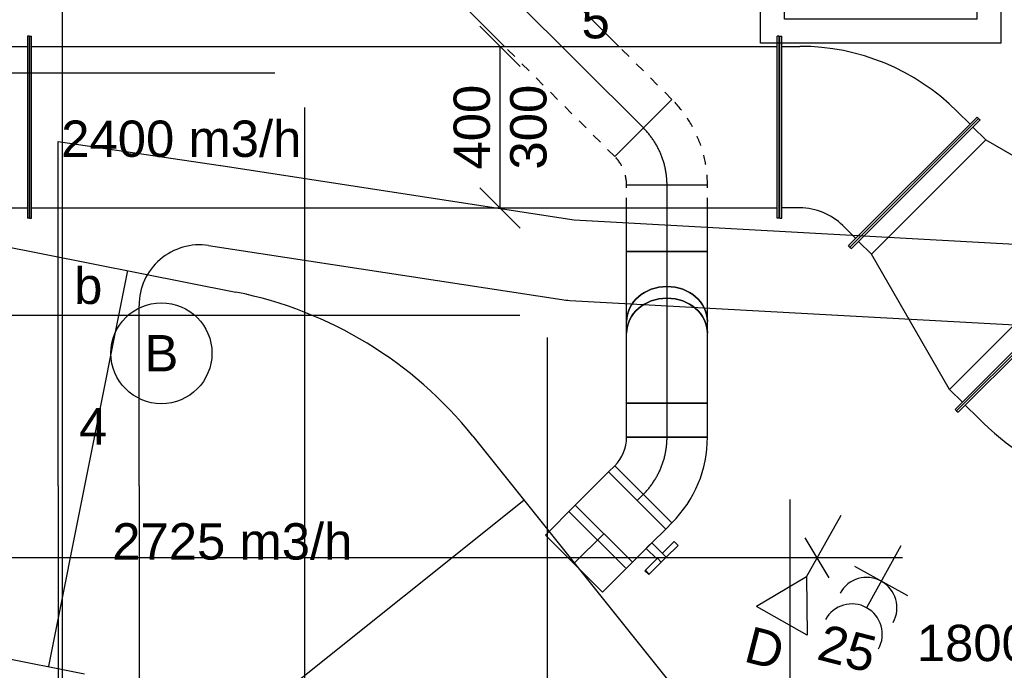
# Model space of a CAD drawing. Extents: x -132501 to 411300, y -42818 to 427495.
# Tile 59 of 256: x 13901 to 16337, y 18034 to 19645. Entities that reach past the tile are written whole.
import ezdxf
from ezdxf.enums import TextEntityAlignment as Align

# ---------------------------------------------------------------- set-up
doc = ezdxf.new("R2010")
doc.units = 0
doc.header["$LTSCALE"] = 50
doc.linetypes.add('CENTER2', pattern=[28.575000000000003, 19.05, -3.175, 3.175, -3.175])
doc.linetypes.add('STREEPJES', pattern=[0.1, 0.05, -0.05])
doc.layers.get('0').update_dxf_attribs({"linetype": 'CONTINUOUS'})
for name, color, linetype in [('45 Plafond 2D arcering', 7, 'CONTINUOUS'), ('57LB', 6, 'CONTINUOUS'), ('EL6131--', 2, 'CONTINUOUS'), ('EL6222--', 3, 'CONTINUOUS'), ('EL6311--', 3, 'CONTINUOUS'), ('EL6441--', 3, 'CONTINUOUS'), ('EM6131--', 1, 'CONTINUOUS'), ('WL524---', 90, 'CONTINUOUS'), ('WL570---_RETOUR', 112, 'CONTINUOUS'), ('WL570---_RETOUR_RST', 2, 'CONTINUOUS'), ('WL570---_RETOUR_RST_HL', 1, 'CONTINUOUS'), ('WL570---_TOEVOER', 3, 'CONTINUOUS'), ('WL570---_TOEVOER_HL', 8, 'CONTINUOUS'), ('WM570---_RETOUR', 1, 'CONTINUOUS'), ('WM570---_RETOUR_PR', 1, 'CONTINUOUS'), ('WM570---_RETOUR_RST_PR', 1, 'CONTINUOUS'), ('WM570---_TOEVOER', 1, 'CONTINUOUS'), ('WM570---_TOEVOER_PR', 1, 'CONTINUOUS')]:
    doc.layers.add(name, color=color, linetype=linetype)
doc.styles.add('BURO-018', font='ARIAL.TTF', dxfattribs={"height": 63})

# ---------------------------------------------------------------- blocks, each defined once
blk = doc.blocks.new('1115B3A')
at = {"color": 0, "linetype": 'Continuous'}
blk.add_circle((0, 0), 2.5, dxfattribs=at)
at = {"color": 0, "linetype": 'Continuous', "style": 'BURO-018'}
for tag, p in [('E_GKAST', (0, 8)), ('E_GROEP', (0, 5)), ('E_SGROEP', (4.5, 5)), ('E_ARMCODE', (0, 0)), ('E_SLET', (4.5, -1))]:
    blk.add_attdef(tag, text='', height=1.8, dxfattribs=at).set_placement(p, align=Align.MIDDLE)
blk = doc.blocks.new('E00152')
at = {"color": 0, "linetype": 'Continuous'}
for p, q in [((-1.443375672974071, 7), (1.443375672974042, 7)), ((0, 4.5), (-1.443375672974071, 7)), ((0, 4.5), (1.443375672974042, 7)), ((0, 4.5), (0, 1)), ((-1, 4), (1, 2.845299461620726))]:
    blk.add_line(p, q, dxfattribs=at)
at = {"color": 7, "style": 'BURO-018'}
for tag, p in [('E_COMMENT1', (0, 12)), ('E_DCOM1', (0, 9))]:
    blk.add_attdef(tag, text='', height=1.8, dxfattribs=at).set_placement(p, align=Align.MIDDLE)
at = {"color": 0, "style": 'BURO-018'}
blk.add_attdef('E_TEXT1', text='', height=1.8, dxfattribs=at).set_placement((2.5, 6), align=Align.MIDDLE)
at = {"color": 0, "linetype": 'Continuous', "style": 'BURO-018', "flags": 1}
blk.add_attdef('E_MATCODE', text='', height=1.799999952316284, dxfattribs=at).set_placement((0, 0), align=Align.MIDDLE)
blk = doc.blocks.new('111304A')
at = {"color": 0, "linetype": 'Continuous'}
for p, q in [((0, 1), (0, 4.5)), ((-1.5, 3), (1.5, 3))]:
    blk.add_line(p, q, dxfattribs=at)
for centre in [(0, 6), (0, 4.5)]:
    blk.add_arc(centre, 1.5, 180, 0, dxfattribs=at)
at = {"color": 0, "linetype": 'Continuous', "style": 'BURO-018'}
for tag, p in [('E_GKAST', (0, 11.5)), ('E_GROEP', (0, 8.5)), ('E_SGROEP', (4.5, 8.5))]:
    blk.add_attdef(tag, text='', height=1.8, dxfattribs=at).set_placement(p, align=Align.MIDDLE)
at = {"color": 0, "linetype": 'Continuous', "style": 'BURO-018', "flags": 1}
for tag, height, p in [('E_VERMCODE', 1.8, (13, 8.5)), ('E_MATCODE', 1.799999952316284, (0, 0))]:
    blk.add_attdef(tag, text='', height=height, dxfattribs=at).set_placement(p, align=Align.MIDDLE)
blk = doc.blocks.new('*U1447')
at = {"color": 0, "ltscale": 10}
for p, q in [((0, 100, -2730), (5846.086306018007, 99.99999999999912, -2730)), ((0, -100, -2730), (5846.086306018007, -100.0000000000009, -2730))]:
    blk.add_line(p, q, dxfattribs=at)
at = {"layer": 'EM6131--', "color": 1, "style": 'BURO-018'}
blk.add_attdef('POSNR', text='', height=90, dxfattribs=at).set_placement((0, 0), align=Align.MIDDLE)
blk = doc.blocks.new('*U1448')
at = {"color": 0, "ltscale": 10}
for p, q in [((-290.1392823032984, 100, -2730), (116.055712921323, 99.99999999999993, -2730)), ((116.055712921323, 100, -2730), (56.01626987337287, -301.7332938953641, -2730))]:
    blk.add_line(p, q, dxfattribs=at)
blk.add_arc((-290.1392823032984, -250, -2730), 150, 351.5000000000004, 90, dxfattribs=at)
at = {"layer": 'EM6131--', "color": 1, "style": 'BURO-018'}
blk.add_attdef('POSNR', text='', height=90, dxfattribs=at).set_placement((0, 0), align=Align.MIDDLE)
blk = doc.blocks.new('*U1449')
at = {"color": 0, "ltscale": 10}
for p, q in [((0, 99.99999999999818, -2730), (446.9965102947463, 99.9999999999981, -2730)), ((0, -100.0000000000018, -2730), (446.9965102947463, -100.0000000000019, -2730))]:
    blk.add_line(p, q, dxfattribs=at)
at = {"layer": 'EM6131--', "color": 1, "style": 'BURO-018'}
blk.add_attdef('POSNR', text='', height=90, dxfattribs=at).set_placement((0, 0), align=Align.MIDDLE)
blk = doc.blocks.new('*U1450')
at = {"color": 0, "ltscale": 10}
blk.add_arc((-4.803344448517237, 99.99999999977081, -2730), 199.9999999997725, 269.9999999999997, 275.5000000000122, dxfattribs=at)
at = {"layer": 'EM6131--', "color": 1, "style": 'BURO-018'}
blk.add_attdef('POSNR', text='', height=90, dxfattribs=at).set_placement((0, 0), align=Align.MIDDLE)
blk = doc.blocks.new('*U1451')
at = {"color": 0, "ltscale": 10}
for p, q in [((-3.637978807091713e-12, 100, -2730), (884.5567996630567, 100.0000000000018, -2730)), ((-3.637978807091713e-12, -100, -2730), (884.556799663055, -99.99999999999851, -2730))]:
    blk.add_line(p, q, dxfattribs=at)
at = {"layer": 'EM6131--', "color": 1, "style": 'BURO-018'}
blk.add_attdef('POSNR', text='', height=90, dxfattribs=at).set_placement((0, 0), align=Align.MIDDLE)
blk = doc.blocks.new('*U1452')
at = {"color": 0, "ltscale": 10}
for p, q in [((-1.818989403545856e-12, 100, -2730), (1668.875528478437, 99.99999999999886, -2730)), ((-1.818989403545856e-12, -100, -2730), (1668.875528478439, -100.000000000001, -2730))]:
    blk.add_line(p, q, dxfattribs=at)
at = {"layer": 'EM6131--', "color": 1, "style": 'BURO-018'}
blk.add_attdef('POSNR', text='', height=90, dxfattribs=at).set_placement((0, 0), align=Align.MIDDLE)
blk = doc.blocks.new('*U1465')
at = {"color": 0, "ltscale": 10}
for p, q in [((3.637978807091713e-12, 100.0000000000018, -2950), (104.3745330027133, 100.0000000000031, -2950)), ((104.3745330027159, 100.0000000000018, -2950), (104.3745330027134, -99.99999999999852, -2950)), ((0, -99.99999999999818, -2950), (104.3745330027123, -99.99999999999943, -2950))]:
    blk.add_line(p, q, dxfattribs=at)
at = {"layer": 'WL570---_TOEVOER_HL', "linetype": 'CENTER2'}
blk.add_line((0, 1.818989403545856e-12, -2950), (104.374533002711, 1.847959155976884e-12, -2950), dxfattribs=at)
at = {"layer": 'WM570---_TOEVOER_PR', "color": 1, "style": 'BURO-018'}
blk.add_attdef('POSNR', text='', height=90, dxfattribs=at).set_placement((0, 0), align=Align.MIDDLE)
blk = doc.blocks.new('*U1466')
at = {"color": 2, "ltscale": 10}
for p, q in [((-9.69999999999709, 149.9999999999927, -2950.000000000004), (-51.23601183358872, 149.999999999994, -2950.000000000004)), ((-51.23601183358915, 136.6666666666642, -2950.000000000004), (-51.23601183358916, 149.9999999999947, -2950.000000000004)), ((-9.69999999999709, 100, -2950.000000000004), (-9.69999999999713, 149.9999999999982, -2950.000000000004)), ((-9.69999999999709, 149.9999999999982, -2950.000000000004), (7.442182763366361, 149.9999999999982, -2950.000000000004)), ((7.442182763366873, 136.6666666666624, -2950.000000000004), (7.442182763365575, 149.9999999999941, -2950.000000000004)), ((49.56934516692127, 149.9999999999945, -2950.000000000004), (7.442182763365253, 149.9999999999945, -2950.000000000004)), ((49.56934516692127, 149.9999999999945, -2950.000000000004), (51.23601183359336, 149.9999999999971, -2950.000000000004)), ((49.56934516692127, 136.6666666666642, -2950.000000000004), (49.56934516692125, 149.9999999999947, -2950.000000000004)), ((51.23601183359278, 149.9999999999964, -2950.000000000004), (51.23601183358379, 136.6666666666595, -2950.000000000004)), ((-51.23601183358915, 136.6666666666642, -2950.000000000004), (-9.699999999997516, 136.666666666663, -2950.000000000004)), ((7.442182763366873, 136.6666666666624, -2950.000000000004), (49.56934516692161, 136.6666666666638, -2950.000000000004)), ((9.700000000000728, 100, -2950.000000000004), (9.700000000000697, 136.6666666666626, -2950.000000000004)), ((51.23601183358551, 136.6666666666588, -2950.000000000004), (49.56934516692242, 136.6666666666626, -2950.000000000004)), ((-58.19999999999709, 99.99999999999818, -2950.000000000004), (-9.699999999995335, 99.99999999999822, -2950.000000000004)), ((-58.20000000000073, -100.0000000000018, -2950.000000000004), (-58.19999999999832, 99.99999999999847, -2950.000000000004)), ((9.700000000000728, 99.99999999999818, -2950.000000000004), (58.20000000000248, 99.99999999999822, -2950.000000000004)), ((58.20000000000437, 100, -2950.000000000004), (58.20000000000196, -100.0000000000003, -2950.000000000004)), ((-58.20000000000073, -100.0000000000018, -2950.000000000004), (58.20000000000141, -100.0000000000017, -2950.000000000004))]:
    blk.add_line(p, q, dxfattribs=at)
blk.add_spline([(9.650232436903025, 99.99518481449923, -2950.000000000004), (9.501440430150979, 99.98093503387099, -2950.000000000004), (9.25515078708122, 99.95783018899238, -2950.000000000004), (8.913890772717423, 99.92681045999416, -2950.000000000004), (8.481162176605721, 99.88913910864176, -2950.000000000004), (7.961405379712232, 99.84635183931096, -2950.000000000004), (7.359953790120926, 99.80019498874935, -2950.000000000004), (6.682979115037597, 99.75255490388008, -2950.000000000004), (5.937428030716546, 99.70538125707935, -2950.000000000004), (5.130950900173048, 99.66060734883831, -2950.000000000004), (4.271823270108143, 99.62007063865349, -2950.000000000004), (3.368860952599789, 99.58543680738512, -2950.000000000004), (2.431329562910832, 99.55813057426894, -2950.000000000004), (1.468849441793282, 99.53927626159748, -2950.000000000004), (0.4912969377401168, 99.5296507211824, -2950.000000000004), (-0.4912969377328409, 99.5296507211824, -2950.000000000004), (-1.468849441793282, 99.53927626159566, -2950.000000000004), (-2.431329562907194, 99.55813057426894, -2950.000000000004), (-3.368860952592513, 99.58543680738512, -2950.000000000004), (-4.271823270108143, 99.62007063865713, -2950.000000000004), (-5.130950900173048, 99.66060734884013, -2950.000000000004), (-5.93742803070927, 99.70538125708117, -2950.000000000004), (-6.682979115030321, 99.75255490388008, -2950.000000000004), (-7.359953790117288, 99.80019498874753, -2950.000000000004), (-7.961405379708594, 99.8463518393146, -2950.000000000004), (-8.481162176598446, 99.88913910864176, -2950.000000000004), (-8.913890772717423, 99.92681045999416, -2950.000000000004), (-9.255150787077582, 99.95783018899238, -2950.000000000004), (-9.50144043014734, 99.98093503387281, -2950.000000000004), (-9.650232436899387, 99.99518481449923, -2950.000000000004), (-9.69999999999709, 100, -2950.000000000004)], degree=3, dxfattribs=at)
at = {"layer": 'WL570---_TOEVOER', "color": 1, "style": 'BURO-018'}
blk.add_attdef('I', text='', height=90, dxfattribs=at).set_placement((0, 0), align=Align.MIDDLE)
at = {"layer": 'WM570---_TOEVOER_PR', "color": 1, "style": 'BURO-018'}
blk.add_attdef('POSNR', text='', height=90, dxfattribs=at).set_placement((0, 0), align=Align.MIDDLE)
blk = doc.blocks.new('*U1467')
at = {"color": 0, "ltscale": 10}
for p, q in [((7.275957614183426e-12, 99.99999999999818, -2950), (21.84429013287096, 99.99999999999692, -2950)), ((-7.275957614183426e-12, -100.0000000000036, -2950), (5.424993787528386e-12, 99.9999999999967, -2950)), ((-7.275957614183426e-12, -100.0000000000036, -2950), (21.84429013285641, -100.0000000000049, -2950))]:
    blk.add_line(p, q, dxfattribs=at)
at = {"layer": 'WL570---_TOEVOER_HL', "linetype": 'CENTER2'}
blk.add_line((0, -1.818989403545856e-12, -2950), (21.84429013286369, -3.088583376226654e-12, -2950), dxfattribs=at)
at = {"layer": 'WM570---_TOEVOER_PR', "color": 1, "style": 'BURO-018'}
blk.add_attdef('POSNR', text='', height=90, dxfattribs=at).set_placement((0, 0), align=Align.MIDDLE)
blk = doc.blocks.new('*U1468')
at = {"color": 0, "ltscale": 10}
for p, q in [((-82.79999999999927, -100, -2950), (-82.7999999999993, 100, -2950)), ((129.2591196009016, 12.16223663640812, -2950), (-12.16223663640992, -129.2591196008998, -2950))]:
    blk.add_line(p, q, dxfattribs=at)
for centre, radius, start, end in [((-82.80000000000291, -199.8968829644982, -2950), 299.8968829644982, 45.00000000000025, 89.99999999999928), ((-82.80000000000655, -199.8968829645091, -2950), 99.89688296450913, 45.00000000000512, 89.99999999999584)]:
    blk.add_arc(centre, radius, start, end, dxfattribs=at)
at = {"layer": 'WL570---_TOEVOER_HL', "linetype": 'CENTER2'}
blk.add_arc((-82.79999999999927, -199.8968829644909, -2950), 199.8968829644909, 45, 90, dxfattribs=at)
at = {"layer": 'WM570---_TOEVOER_PR', "color": 1, "style": 'BURO-018'}
blk.add_attdef('POSNR', text='', height=90, dxfattribs=at).set_placement((0, 0), align=Align.MIDDLE)
blk = doc.blocks.new('*U1469')
at = {"color": 8, "linetype": 'STREEPJES', "ltscale": 10}
for p, q in [((-12.16223663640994, 129.2591196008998, -2700), (129.2591196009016, -12.16223663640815, -2700)), ((-82.79999999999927, -100, -2700), (-82.79999999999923, 100, -2700))]:
    blk.add_line(p, q, dxfattribs=at)
for centre, radius, start, end in [((-82.80000000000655, 199.8968829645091, -2700), 99.89688296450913, 270.0000000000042, 314.9999999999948), ((-82.80000000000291, 199.8968829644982, -2700), 299.8968829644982, 270.0000000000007, 314.9999999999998)]:
    blk.add_arc(centre, radius, start, end, dxfattribs=at)
at = {"layer": 'WL570---_TOEVOER_HL', "linetype": 'CENTER2'}
blk.add_arc((-82.79999999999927, 199.8968829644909, -2700), 199.8968829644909, 270, 315, dxfattribs=at)
at = {"layer": 'WM570---_TOEVOER_PR', "color": 1, "style": 'BURO-018'}
blk.add_attdef('POSNR', text='', height=90, dxfattribs=at).set_placement((0, 0), align=Align.MIDDLE)
blk = doc.blocks.new('*U1470')
at = {"color": 8, "linetype": 'STREEPJES', "ltscale": 10}
for p, q in [((1.818989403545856e-12, 100.0000000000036, -2700), (385.772750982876, 100.0000000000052, -2700)), ((1.818989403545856e-12, -100, -2700), (1.041833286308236e-12, 100.0000000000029, -2700)), ((1.818989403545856e-12, -100, -2700), (185.7727509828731, -99.99999999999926, -2700))]:
    blk.add_line(p, q, dxfattribs=at)
at = {"color": 0, "ltscale": 10}
for p, q in [((385.7727509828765, 100.0000000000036, -2700), (737.4485967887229, 100.0000000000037, -2700)), ((737.4485967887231, 100.0000000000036, -2700), (737.4485967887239, -99.99999999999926, -2700)), ((185.7727509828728, -100.0000000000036, -2700), (737.448596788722, -100.0000000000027, -2700))]:
    blk.add_line(p, q, dxfattribs=at)
at = {"layer": 'WL570---_TOEVOER_HL', "linetype": 'CENTER2'}
blk.add_line((1.818989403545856e-12, 0, -2700), (737.4485967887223, 1.678401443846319e-12, -2700), dxfattribs=at)
at = {"layer": 'WM570---_TOEVOER_PR', "color": 1, "style": 'BURO-018'}
blk.add_attdef('POSNR', text='', height=90, dxfattribs=at).set_placement((0, 0), align=Align.MIDDLE)
blk = doc.blocks.new('*U1472')
at = {"color": 0, "ltscale": 10}
for p, q in [((0, 225, -2950), (5, 225, -2950)), ((0, -225, -2950), (0, 225, -2950)), ((5, -225, -2950), (5, 225, -2950)), ((1854.792109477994, 225, -2950), (1849.792109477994, 225, -2950)), ((1849.792109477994, -225, -2950), (1849.792109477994, 225, -2950)), ((1854.792109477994, -225, -2950), (1854.792109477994, 225, -2950)), ((5, 200, -2950), (1849.792109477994, 200, -2950)), ((5, -200, -2950), (1849.792109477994, -200, -2950)), ((0, -225, -2950), (5, -225, -2950)), ((1854.792109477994, -225, -2950), (1849.792109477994, -225, -2950))]:
    blk.add_line(p, q, dxfattribs=at)
at = {"layer": 'WM570---_RETOUR_PR', "color": 1, "style": 'BURO-018'}
blk.add_attdef('POSNR', text='', height=90, dxfattribs=at).set_placement((0, 0), align=Align.MIDDLE)
blk = doc.blocks.new('*U1473')
at = {"layer": 'WM570---_RETOUR', "color": 0, "ltscale": 10}
for p, q in [((50, 150), (-50, 250)), ((0, -200), (0, 200)), ((50, -250), (-50, -150))]:
    blk.add_line(p, q, dxfattribs=at)
at = {"layer": 'WM570---_RETOUR', "color": 0, "style": 'BURO-018'}
for s, p in [('400', (-25, -104.887448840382)), ('300', (115, -104.887448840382)), ('300', (115, -104.887448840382))]:
    blk.add_text(s, height=90, rotation=90, dxfattribs=at).set_placement(p)
blk = doc.blocks.new('*U1479')
at = {"color": 0, "ltscale": 10}
for p, q in [((-62.65241636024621, 396.9669914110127, -2950), (-66.18795026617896, 393.43145750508, -2950)), ((-66.18795026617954, 393.4314575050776, -2950), (393.4314575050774, -66.18795026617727, -2950)), ((-62.65241636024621, 396.9669914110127, -2950), (396.9669914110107, -62.65241636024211, -2950)), ((-80.33008588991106, 343.9339828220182, -2950), (-48.51028073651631, 375.7537879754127, -2950)), ((-236.3961030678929, 325, -2950), (-231.3961030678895, 325, -2950)), ((-236.3961030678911, -324.9999999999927, -2950), (-236.396103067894, 325.0000000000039, -2950)), ((-231.3961030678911, -324.9999999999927, -2950), (-231.3961030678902, 325.0000000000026, -2950)), ((-186.3961030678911, 300, -2950), (-231.396103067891, 300.0000000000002, -2950)), ((343.93398282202, -80.3300858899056, -2950), (375.7537879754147, -48.51028073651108, -2950)), ((396.9669914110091, -62.65241636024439, -2950), (393.4314575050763, -66.18795026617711, -2950)), ((-186.3961030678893, -300, -2950), (-231.3961030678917, -299.9999999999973, -2950)), ((-236.3961030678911, -324.9999999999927, -2950), (-231.3961030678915, -324.9999999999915, -2950))]:
    blk.add_line(p, q, dxfattribs=at)
for radius in [149.9999999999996, 749.999999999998]:
    blk.add_arc((-186.3961030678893, 450, -2950), radius, 269.9999999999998, 314.9999999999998, dxfattribs=at)
at = {"color": 8, "linetype": 'STREEPJES', "ltscale": 10}
blk.add_arc((-186.3961030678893, 450, -2950), 349.9999999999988, 270, 315.0000000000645, dxfattribs=at)
at = {"layer": 'WM570---_RETOUR_PR', "color": 1, "style": 'BURO-018'}
blk.add_attdef('POSNR', text='', height=90, dxfattribs=at).set_placement((0, 0), align=Align.MIDDLE)
blk = doc.blocks.new('*U1480')
at = {"color": 0, "ltscale": 10}
for p, q in [((423.2050807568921, 325.0000000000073, -2950), (418.2050807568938, 325.0000000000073, -2950)), ((418.2050807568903, -324.9999999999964, -2950), (418.2050807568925, 325.0000000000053, -2950)), ((423.2050807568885, -324.9999999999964, -2950), (423.2050807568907, 325.0000000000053, -2950)), ((0, 200.0000000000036, -2950), (373.2050807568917, 300.0000000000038, -2950)), ((373.2050807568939, 300, -2950), (418.2050807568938, 299.9999999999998, -2950)), ((373.2050807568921, -299.9999999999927, -2950), (373.2050807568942, 300.0000000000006, -2950)), ((-50.00000000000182, 225, -2950), (-45.00000000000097, 225.0000000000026, -2950)), ((-49.99999999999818, -225.0000000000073, -2950), (-50.00000000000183, 224.9999999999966, -2950)), ((-44.99999999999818, -225, -2950), (-45.0000000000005, 225.0000000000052, -2950)), ((0, 200.0000000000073, -2950), (-44.99999999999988, 200.0000000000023, -2950)), ((-3.637978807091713e-12, -200, -2950), (-9.7344354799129e-13, 200.0000000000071, -2950)), ((-3.637978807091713e-12, -200, -2950), (-45.00000000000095, -200.0000000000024, -2950)), ((373.2050807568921, -300, -2950), (-2.785327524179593e-12, -199.999999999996, -2950)), ((-49.99999999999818, -225.0000000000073, -2950), (-44.99999999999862, -225.000000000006, -2950)), ((373.2050807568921, -299.9999999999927, -2950), (418.205080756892, -299.9999999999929, -2950)), ((423.2050807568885, -324.9999999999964, -2950), (418.2050807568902, -324.9999999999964, -2950))]:
    blk.add_line(p, q, dxfattribs=at)
at = {"layer": 'WM570---_RETOUR_PR', "color": 1, "style": 'BURO-018'}
blk.add_attdef('POSNR', text='', height=90, dxfattribs=at).set_placement((0, 0), align=Align.MIDDLE)
blk = doc.blocks.new('*U1481')
at = {"color": 0, "ltscale": 10}
for p, q in [((-194.9747468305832, 225, -2950), (-189.9747468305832, 225, -2950)), ((-194.9747468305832, -225, -2950), (-194.9747468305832, 225, -2950)), ((-189.9747468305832, -225, -2950), (-189.9747468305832, 225, -2950)), ((-189.9747468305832, 200, -2950), (-144.9747468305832, 200, -2950)), ((293.4314575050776, 24.76659402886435, -2950), (-24.76659402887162, -293.4314575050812, -2950)), ((243.9339828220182, 38.90872965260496, -2950), (275.7537879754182, 7.088924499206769, -2950)), ((296.9669914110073, 21.23106012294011, -2950), (293.4314575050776, 24.76659402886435, -2950)), ((296.9669914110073, 21.23106012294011, -2950), (-21.23106012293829, -296.9669914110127, -2950)), ((-144.9747468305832, -200, -2950), (-189.9747468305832, -200, -2950)), ((-194.9747468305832, -225, -2950), (-189.9747468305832, -225, -2950)), ((-7.08892449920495, -275.7537879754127, -2950), (-38.90872965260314, -243.9339828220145, -2950)), ((-21.23106012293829, -296.9669914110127, -2950), (-24.76659402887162, -293.4314575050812, -2950))]:
    blk.add_line(p, q, dxfattribs=at)
for radius, start in [(549.9999999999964, 45.00000000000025), (149.9999999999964, 44.99999999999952)]:
    blk.add_arc((-144.9747468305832, -349.9999999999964, -2950), radius, start, 90, dxfattribs=at)
at = {"layer": 'WM570---_RETOUR_PR', "color": 1, "style": 'BURO-018'}
blk.add_attdef('POSNR', text='', height=90, dxfattribs=at).set_placement((0, 0), align=Align.MIDDLE)
blk = doc.blocks.new('*U1482')
at = {"color": 0, "ltscale": 10}
for p, q in [((-96.0783741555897, 224.9999999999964, -2950), (-91.0783741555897, 224.9999999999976, -2950)), ((-96.0783741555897, -224.9999999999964, -2950), (-96.07837415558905, 225.0000000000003, -2950)), ((-91.0783741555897, -224.9999999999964, -2950), (-91.07837415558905, 225.0000000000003, -2950)), ((34.57029779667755, 242.20022396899, -2950), (29.74066866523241, 240.9061287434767, -2950)), ((29.7406686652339, 240.9061287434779, -2950), (146.2092389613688, -193.7604930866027, -2950)), ((34.57029779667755, 242.20022396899, -2950), (151.0388680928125, -192.4663978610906, -2950)), ((-46.07837415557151, 200, -2950), (-91.0783741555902, 199.9999999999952, -2950)), ((-7.255517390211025, 205.1111260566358, -2950), (36.21114479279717, 216.7579830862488, -2950)), ((96.27210065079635, -181.259204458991, -2950), (139.7387628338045, -169.612347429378, -2950)), ((151.0388680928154, -192.4663978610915, -2950), (146.2092389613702, -193.7604930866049, -2950)), ((-46.07837415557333, -199.9999999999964, -2950), (-91.07837415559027, -200.0000000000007, -2950)), ((-96.0783741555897, -224.9999999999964, -2950), (-91.0783741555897, -224.9999999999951, -2950))]:
    blk.add_line(p, q, dxfattribs=at)
for radius, start, end in [(149.9999999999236, 269.9999999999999, 285.0000000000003), (549.9999999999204, 270, 284.9999999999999)]:
    blk.add_arc((-46.07837415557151, 349.9999999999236, -2950), radius, start, end, dxfattribs=at)
at = {"layer": 'WM570---_RETOUR_PR', "color": 1, "style": 'BURO-018'}
blk.add_attdef('POSNR', text='', height=90, dxfattribs=at).set_placement((0, 0), align=Align.MIDDLE)
blk = doc.blocks.new('*U1494')
at = {"color": 0, "ltscale": 10}
for p, q in [((-57.75, 100, -2700.000000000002), (-44.58133594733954, 100, -2700.000000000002)), ((-44.58133594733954, 100, -2700.000000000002), (-7.334729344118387, 100, -2700.000000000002)), ((-7.334729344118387, 100, -2700.000000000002), (38.28286106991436, 99.99999999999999, -2700.000000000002)), ((38.28286106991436, 100, -2700.000000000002), (89.16267189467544, 99.99999999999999, -2700.000000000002)), ((89.16267189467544, 100, -2700.000000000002), (115.5, 100, -2700.000000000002)), ((115.5, 100, -2700.000000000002), (115.5, -100, -2700.000000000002)), ((-57.75, -100, -2700.000000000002), (-44.58133594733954, -100, -2700.000000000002)), ((-44.58133594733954, -100, -2700.000000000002), (-7.334729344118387, -100, -2700.000000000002)), ((-7.334729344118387, -100, -2700.000000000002), (38.28286106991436, -100, -2700.000000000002)), ((38.28286106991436, -100, -2700.000000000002), (89.16267189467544, -100, -2700.000000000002)), ((89.16267189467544, -100, -2700.000000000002), (115.5, -100, -2700.000000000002))]:
    blk.add_line(p, q, dxfattribs=at)
blk.add_ellipse((-57.75, 0, -2700.000000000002), major_axis=(1.836970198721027e-14, 100), ratio=0.866025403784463, start_param=3.141592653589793, end_param=6.283185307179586, dxfattribs=at)
at = {"layer": 'WL570---_TOEVOER_HL', "linetype": 'CENTER2'}
blk.add_line((-57.75, 0, -2700.000000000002), (115.5, -3.182550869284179e-14, -2700.000000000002), dxfattribs=at)
at = {"layer": 'WM570---_TOEVOER_PR', "color": 1, "style": 'BURO-018'}
blk.add_attdef('POSNR', text='', height=90, dxfattribs=at).set_placement((0, 0), align=Align.MIDDLE)
blk = doc.blocks.new('*U1495')
at = {"color": 0, "ltscale": 10}
for p, q in [((0, 100, -2700), (107.9287498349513, 99.99999999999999, -2700)), ((0, -100, -2700), (3.673940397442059e-14, 100, -2700)), ((0, -100, -2700), (107.9287498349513, -100, -2700))]:
    blk.add_line(p, q, dxfattribs=at)
at = {"color": 8, "linetype": 'STREEPJES', "ltscale": 10}
for p, q in [((107.9287498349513, 100, -2700), (164.7795304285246, 99.99999999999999, -2700)), ((164.7795304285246, 100, -2700), (164.7795304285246, -100, -2700)), ((107.9287498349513, -100, -2700), (164.7795304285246, -100, -2700))]:
    blk.add_line(p, q, dxfattribs=at)
at = {"layer": 'WL570---_TOEVOER_HL', "linetype": 'CENTER2'}
blk.add_line((0, 0, -2700), (164.7795304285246, -3.026950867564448e-14, -2700), dxfattribs=at)
at = {"layer": 'WM570---_TOEVOER_PR', "color": 1, "style": 'BURO-018'}
blk.add_attdef('POSNR', text='', height=90, dxfattribs=at).set_placement((0, 0), align=Align.MIDDLE)
blk = doc.blocks.new('*U1496')
at = {"color": 0, "ltscale": 10}
for p, q in [((0, 99.99999999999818, -2849.974065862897), (28.83756729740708, 99.99999999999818, -2849.974065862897)), ((0, -100.0000000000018, -2849.974065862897), (28.83756729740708, -100.0000000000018, -2849.974065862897))]:
    blk.add_line(p, q, dxfattribs=at)
blk.add_ellipse((0, -1.818989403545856e-12, -2849.974065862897), major_axis=(1.83697019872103e-14, 100), ratio=0.8660254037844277, start_param=3.141592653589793, end_param=6.283185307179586, dxfattribs=at)
at = {"color": 0, "ltscale": 10, "extrusion": (1.698180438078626e-48, 9.244463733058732e-33, -1)}
blk.add_ellipse((28.83756729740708, -1.818989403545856e-12, -2849.974065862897), major_axis=(1.83697019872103e-14, 100), ratio=0.8660254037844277, start_param=0, end_param=3.141592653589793, dxfattribs=at)
at = {"layer": 'WL570---_TOEVOER_HL', "linetype": 'CENTER2'}
blk.add_line((0, -1.818989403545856e-12, -2849.974065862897), (28.83756729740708, -1.824286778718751e-12, -2849.974065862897), dxfattribs=at)
at = {"layer": 'WM570---_TOEVOER_PR', "color": 1, "style": 'BURO-018'}
blk.add_attdef('POSNR', text='', height=90, dxfattribs=at).set_placement((0, 0), align=Align.MIDDLE)
blk = doc.blocks.new('*U1497')
at = {"color": 0, "ltscale": 10}
for p, q in [((297.5, 297.5, -2562.5), (-297.5, 297.5, -2562.5)), ((-297.5, -80.1312666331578, -2562.5), (-297.5, 297.5, -2562.5)), ((297.5, -297.5, -2562.5), (297.5, 297.5, -2562.5)), ((238.5, 238.5, -2562.5), (-238.5, 238.5, -2562.5)), ((-238.5, -238.5, -2562.5), (-238.5, 238.5, -2562.5)), ((238.5, -238.5, -2562.5), (238.5, 238.5, -2562.5)), ((-297.5, -297.5, -2562.5), (-297.5, -99.53135900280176, -2562.5)), ((238.5, -238.5, -2562.5), (-238.5, -238.5, -2562.5)), ((-256.1023139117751, -297.5, -2562.5), (-297.5, -297.5, -2562.5)), ((-250.039902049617, -297.5, -2562.5), (-251.1023139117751, -297.5, -2562.5)), ((297.5, -297.5, -2562.5), (-245.039902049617, -297.5, -2562.5))]:
    blk.add_line(p, q, dxfattribs=at)
at = {"color": 8, "linetype": 'STREEPJES', "ltscale": 10}
for p, q in [((-297.5, -99.53135900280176, -2562.5), (-297.5, -80.1312666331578, -2562.5)), ((-251.1023139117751, -297.5, -2562.5), (-256.1023139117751, -297.5, -2562.5)), ((-245.039902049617, -297.5, -2562.5), (-250.039902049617, -297.5, -2562.5))]:
    blk.add_line(p, q, dxfattribs=at)
at = {"layer": 'WL570---_RETOUR_RST_HL', "linetype": 'CENTER2'}
blk.add_circle((0, 0, -2562.5), 0.075, dxfattribs=at)
at = {"layer": 'WL570---_RETOUR_RST', "color": 1, "style": 'BURO-018'}
for tag in ['MC', 'Q']:
    blk.add_attdef(tag, text='', height=90, dxfattribs=at).set_placement((0, 0), align=Align.MIDDLE)
at = {"layer": 'WM570---_RETOUR_RST_PR', "color": 1, "style": 'BURO-018'}
blk.add_attdef('POSNR', text='', height=90, dxfattribs=at).set_placement((0, 0), align=Align.MIDDLE)
blk = doc.blocks.new('*U1498')
at = {"color": 0, "ltscale": 10}
for p, q in [((-115.5, 99.99999999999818, -2950), (-89.16267189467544, 99.99999999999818, -2950)), ((-115.5, -100.0000000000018, -2950), (-115.5, 99.99999999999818, -2950)), ((-89.16267189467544, 99.99999999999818, -2950), (-38.28286106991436, 99.99999999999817, -2950)), ((-38.28286106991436, 99.99999999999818, -2950), (7.334729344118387, 99.99999999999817, -2950)), ((7.334729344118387, 99.99999999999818, -2950), (44.58133594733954, 99.99999999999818, -2950)), ((44.58133594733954, 99.99999999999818, -2950), (57.75, 99.99999999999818, -2950)), ((-115.5, -100.0000000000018, -2950), (-89.16267189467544, -100.0000000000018, -2950)), ((-89.16267189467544, -100.0000000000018, -2950), (-38.28286106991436, -100.0000000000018, -2950)), ((-38.28286106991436, -100.0000000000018, -2950), (7.334729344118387, -100.0000000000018, -2950)), ((7.334729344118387, -100.0000000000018, -2950), (44.58133594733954, -100.0000000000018, -2950)), ((44.58133594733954, -100.0000000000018, -2950), (57.75, -100.0000000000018, -2950))]:
    blk.add_line(p, q, dxfattribs=at)
at = {"color": 0, "ltscale": 10, "extrusion": (1.077753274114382e-33, 2.465190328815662e-32, -1)}
blk.add_ellipse((57.75, -1.818989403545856e-12, -2950), major_axis=(1.83697019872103e-14, 100), ratio=0.866025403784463, start_param=0, end_param=3.141592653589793, dxfattribs=at)
at = {"layer": 'WL570---_TOEVOER_HL', "linetype": 'CENTER2'}
blk.add_line((-115.5, -1.818989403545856e-12, -2950), (57.75, -1.850814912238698e-12, -2950), dxfattribs=at)
at = {"layer": 'WM570---_TOEVOER_PR', "color": 1, "style": 'BURO-018'}
blk.add_attdef('POSNR', text='', height=90, dxfattribs=at).set_placement((0, 0), align=Align.MIDDLE)
blk = doc.blocks.new('*U1499')
at = {"color": 0, "ltscale": 10}
for p, q in [((0, 100, -2950), (84.32762282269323, 99.99999999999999, -2950)), ((0, -100, -2950), (3.673940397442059e-14, 100, -2950)), ((84.32762282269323, 100, -2950), (84.32762282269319, -100, -2950)), ((0, -100, -2950), (84.32762282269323, -100, -2950))]:
    blk.add_line(p, q, dxfattribs=at)
at = {"layer": 'WL570---_TOEVOER_HL', "linetype": 'CENTER2'}
blk.add_line((0, 0, -2950), (84.32762282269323, -1.549073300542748e-14, -2950), dxfattribs=at)
at = {"layer": 'WM570---_TOEVOER_PR', "color": 1, "style": 'BURO-018'}
blk.add_attdef('POSNR', text='', height=90, dxfattribs=at).set_placement((0, 0), align=Align.MIDDLE)
blk = doc.blocks.new('GAFGHYHY')
at = {"layer": '45 Plafond 2D arcering', "linetype": 'Continuous'}
h = blk.add_hatch(dxfattribs=at)
h.set_pattern_fill('RASTER_600_0002', color=8, style=0, pattern_type=2)
h.set_pattern_definition([(0, (329606.6039655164, 263113.0164054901), (0, 600), []), (90, (329606.6039655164, 263113.0164054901), (-600, 0), [])])
h.paths.add_polyline_path([(314958.4484486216, 262579.1641033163), (311651.3856012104, 262579.1641033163), (311651.3856012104, 260865.8213427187), (318334.3856012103, 260865.8213427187), (318334.3856012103, 255497.548901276), (322319.3858894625, 254963.888382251), (325862.8856012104, 254725.6584581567), (325862.8856012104, 257249.2687077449), (333290.8856012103, 257249.2687077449), (333290.8856012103, 254942.5259475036), (336798.324696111, 255489.678399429), (340391.3464691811, 256042.0766862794), (347581.1320038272, 257147.4485607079), (347540.0042540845, 258187.0408377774), (344346.2374735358, 258187.0408377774), (344274.0276694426, 258060.1071111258, -0.2927741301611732), (338835.1502440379, 268360.9548132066), (333245.8043765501, 267502.245652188), (329585.4417988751, 267292.1290713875), (328865.1988823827, 267293.5379741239, 0.01313377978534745), (328865.6683573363, 267533.5375149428), (329496.8869935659, 267532.3027569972), (329497.1041820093, 270676.7641032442), (328743.0875005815, 270676.7641032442), (328743.0875005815, 270841.7641032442), (329497.1055634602, 270841.7641032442), (329497.1055634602, 272301.7641032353), (326028.5856012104, 272301.7641032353), (326028.5856012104, 270841.7641032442), (326783.0875005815, 270841.7641032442), (326783.0875005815, 270676.7641032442), (326008.5856012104, 270676.7641032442), (315530.2996312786, 270676.7641032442, -0.06356526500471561), (316101.1455684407, 268525.0756693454), (316090.0725138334, 268527.2530816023, -0.003566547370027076), (316103.7128682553, 268406.4108793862), (316579.7973396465, 268479.8951624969), (316533.0012536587, 268710.3932426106), (316693.973066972, 268745.3050008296, -0.1356799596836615), (316433.9819192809, 263929.0466205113), (316277.9569696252, 263980.9998569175), (316414.7757330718, 264431.9906666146), (314732.6044793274, 264431.9906666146, 0.01816797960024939)], flags=0)
h.paths.add_polyline_path([(325877.1581249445, 261732.8260382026, -51.8167411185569), (326135.6591064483, 261974.1158924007), (326121.4581252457, 261988.1989365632), (325864.0853531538, 261747.9621750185)], flags=0)
h.paths.add_polyline_path([(329466.0667907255, 263438.9307410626, -0.9999999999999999), (335716.0667907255, 263438.9307410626, -0.9999999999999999)], flags=0)
h.paths.add_polyline_path([(339101.6930176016, 258177.7519564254, -0.9999999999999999), (333851.6930176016, 258177.7519564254, -0.9999999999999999)], flags=0)

msp = doc.modelspace()

# ---------------------------------------------------------------- linework, layer by layer
at = {"layer": '57LB', "color": 1, "linetype": 'Continuous'}
for p, q in [((13973.46928392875, 18044.05668960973), (14168.57523045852, 19023.61753685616)), ((14366.01592991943, 17829.94033725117), (15148.82853431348, 18455.48736740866))]:
    msp.add_line(p, q, dxfattribs=at)
at = {"layer": 'WL570---_TOEVOER'}
for p, q in [((10010.21927627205, 19851.86621250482), (14436.45465405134, 18970.26212902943)), ((10738.67040997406, 18687.13272436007), (14062.11672477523, 18025.17880816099)), ((15022.3256677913, 18613.79367154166), (16277.17073075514, 17043.47443974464)), ((15399.98635714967, 18287.41002450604), (15260.09896248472, 18427.29741917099))]:
    msp.add_line(p, q, dxfattribs=at)
msp.add_arc((14241.11472437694, 17989.52653169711), 1000, 38.62841766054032, 78.73541798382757, dxfattribs=at)

# ---------------------------------------------------------------- block references
at = {"layer": 'EL6131--'}
for name, p, rotation in [('*U1448', (14096.58665380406, 19227.55767735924, 2730), 90), ('*U1451', (14383.53900658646, 19184.67236089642, 2730), 351.2876795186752), ('*U1452', (15267.43292163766, 19049.6888166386, 2730), 356.8341977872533), ('*U1450', (15262.6371245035, 19049.95797781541, 2730), 351.2876795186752), ('*U1449', (14096.58665380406, 18490.42188476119, 2730), 90), ('*U1447', (14096.58665380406, 18490.42188476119, 2730), 270)]:
    msp.add_blockref(name, p, dxfattribs=dict(at, rotation=rotation))
at = {"layer": 'EL6222--'}
ref = msp.add_blockref('111304A', (16105.36443265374, 18385.84911821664), dxfattribs=dict(at, xscale=49.99999999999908, yscale=50.00000000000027, zscale=49.99999999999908, rotation=151.0406080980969))
ref.add_attrib('E_GROEP', '25', dxfattribs={"layer": '0', "color": 1, "linetype": 'Continuous', "height": 89.99999999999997, "rotation": 345.5390111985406, "style": 'BURO-018'}).set_placement((15948.65602870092, 18088.43067050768), align=Align.MIDDLE)
at = {"layer": 'EL6311--'}
ref = msp.add_blockref('1115B3A', (15494.99255846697, 19823.93041666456), dxfattribs=dict(at, xscale=50.00000000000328, yscale=50.00000000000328, zscale=50, rotation=181.9948371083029))
ref.add_attrib('E_ARMCODE', 'E1', dxfattribs={"layer": '0', "color": 1, "linetype": 'Continuous', "height": 90, "style": 'BURO-018'}).set_placement((15494.99255846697, 19823.93041666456), align=Align.MIDDLE)
ref.add_attrib('E_SLET', 'b', dxfattribs={"layer": '0', "color": 1, "linetype": 'Continuous', "height": 90, "style": 'BURO-018'}).set_placement((15314.0069617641, 19992.73270866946), align=Align.MIDDLE)
ref.add_attrib('E_GROEP', '5', dxfattribs={"layer": '0', "color": 1, "linetype": 'Continuous', "height": 90, "style": 'BURO-018'}).set_placement((15326.19026646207, 19642.9448199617), align=Align.MIDDLE)
ref = msp.add_blockref('1115B3A', (14252.04057961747, 18819.05462612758), dxfattribs=dict(at, xscale=50.00000000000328, yscale=50.00000000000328, zscale=50, rotation=181.9948371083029))
ref.add_attrib('E_ARMCODE', 'B', dxfattribs={"layer": '0', "color": 1, "linetype": 'Continuous', "height": 90, "style": 'BURO-018'}).set_placement((14252.04057961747, 18819.05462612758), align=Align.MIDDLE)
ref.add_attrib('E_SLET', 'b', dxfattribs={"layer": '0', "color": 1, "linetype": 'Continuous', "height": 90, "style": 'BURO-018'}).set_placement((14071.0549829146, 18987.85691813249), align=Align.MIDDLE)
ref.add_attrib('E_GROEP', '4', dxfattribs={"layer": '0', "color": 1, "linetype": 'Continuous', "height": 90, "style": 'BURO-018'}).set_placement((14083.23828761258, 18638.06902942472), align=Align.MIDDLE)
at = {"layer": 'EL6441--'}
ref = msp.add_blockref('E00152', (15958.00067002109, 18461.46700920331), dxfattribs=dict(at, xscale=50.00000000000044, yscale=50.00000000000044, zscale=50.00000000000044, rotation=150.684027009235))
ref.add_attrib('E_TEXT1', 'D', dxfattribs={"layer": '0', "color": 1, "height": 89.99999999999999, "rotation": 345.5390111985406, "style": 'BURO-018'}).set_placement((15744.47486844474, 18089.05267925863), align=Align.MIDDLE)
at = {"layer": 'WL524---'}
msp.add_blockref('GAFGHYHY', (-304837.0444749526, -242743.8149120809), dxfattribs=at)
at = {"layer": 'WL570---_RETOUR'}
for name, p, rotation in [('*U1482', (13829.48254597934, 19378.81855330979, 2950), 344.9999999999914), ('*U1480', (16149.61349300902, 19205.59524860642, 2950), 315.0000000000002), ('*U1479', (16616.0219629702, 18739.18677864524, 2950), 315.0000000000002)]:
    msp.add_blockref(name, p, dxfattribs=dict(at, rotation=rotation))
for name, p in [('*U1472', (13925.56092013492, 19378.81855330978, 2950)), ('*U1481', (15976.39018830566, 19378.81855330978, 2950))]:
    msp.add_blockref(name, p, dxfattribs=at)
at = {"layer": 'WL570---_RETOUR_RST'}
ref = msp.add_blockref('*U1497', (16031.45534352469, 19884.27641406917, 2562.5), dxfattribs=at)
ref.add_attrib('Q', '360', dxfattribs={"color": 1, "height": 90, "style": 'BURO-018'}).set_placement((16464.75133392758, 20069.87868968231), align=Align.MIDDLE)
ref.add_attrib('MC', 'C1', dxfattribs={"color": 1, "height": 90, "style": 'BURO-018'}).set_placement((15933.42062790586, 20016.37499136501), align=Align.MIDDLE)
at = {"layer": 'WL570---_TOEVOER'}
for name, p, rotation in [('*U1470', (15444.09907142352, 19376.74670321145, 2700), 134.9999999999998), ('*U1469', (15502.64751290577, 19318.19826172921, 2700), 90), ('*U1495', (15502.64751290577, 19070.88980347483, 2700), 90), ('*U1494', (15502.64751290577, 18955.38980347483, 2700.000000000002), 90), ('*U1496', (15502.64751290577, 18868.80223617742, 2849.974065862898), 90), ('*U1498', (15502.64751290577, 18811.05223617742, 2950), 90), ('*U1499', (15502.64751290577, 18611.22461335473, 2950), 90), ('*U1468', (15502.64751290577, 18528.42461335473, 2950), 270), ('*U1467', (15444.09907142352, 18469.87617187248, 2950), 225), ('*U1466', (15387.49921107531, 18413.27631152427, 2950.000000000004), 225), ('*U1465', (15346.34559641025, 18372.12269685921, 2950), 225)]:
    msp.add_blockref(name, p, dxfattribs=dict(at, rotation=rotation))
at = {"layer": 'WM570---_RETOUR'}
msp.add_blockref('*U1473', (15089.54841711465, 19378.81855330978, 2950), dxfattribs=at)

# ---------------------------------------------------------------- texts
at = {"layer": 'EL6222--', "color": 1, "style": 'BURO-018'}
msp.add_text('1800+', height=90, dxfattribs=at).set_placement((16120.44172045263, 18056.7145725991))
at = {"layer": 'WM570---_TOEVOER', "style": 'BURO-018'}
for s, p in [('2400 m3/h', (14004.16754019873, 19305.15315348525)), ('2725 m3/h', (14130.34305904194, 18308.16905195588))]:
    msp.add_text(s, height=90, dxfattribs=at).set_placement(p)

doc.saveas('drawing.dxf')
